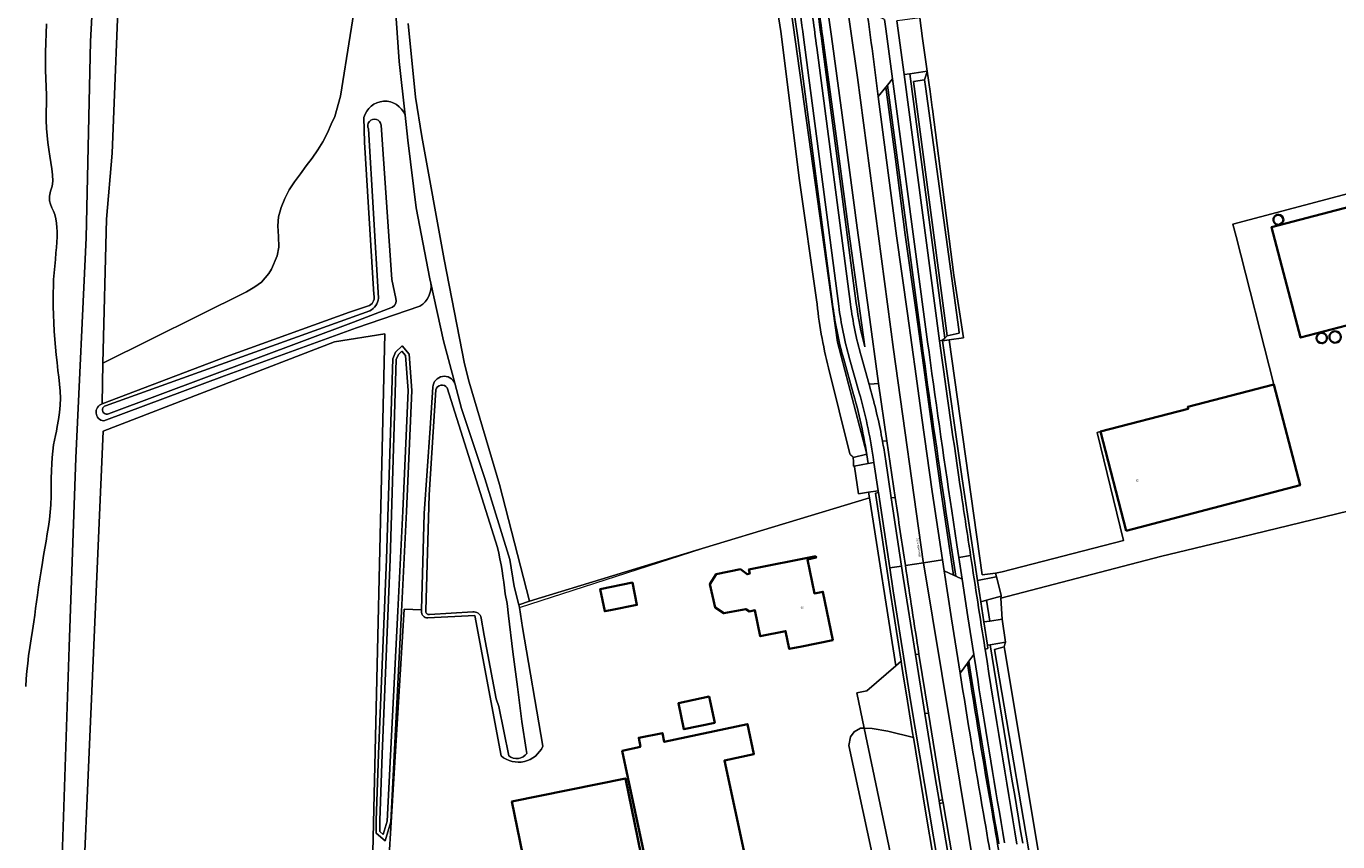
# Model space of a CAD drawing. Header units: metres. Extents: x 201541 to 204988, y 387833 to 394342.
# Tile 104 of 214: x 203722 to 203945, y 390396 to 390535. Entities that reach past the tile are written whole.
import ezdxf
from ezdxf.enums import TextEntityAlignment as Align

# ---------------------------------------------------------------- set-up
doc = ezdxf.new("R2010")
doc.units = ezdxf.units.M
doc.layers.get('Defpoints').update_dxf_attribs({"lineweight": 25})
for name, color, linetype, lineweight in [('B-WE-GR-BOUWLAND-GV', 80, 'Continuous', 13), ('B-WE-GR-FRUITTEELT-GV', 40, 'Continuous', 13), ('B-WE-GR-GRAS-GV', 60, 'Continuous', 13), ('B-WE-GR-GROENVOORZIENING-GV', 80, 'Continuous', 18), ('B-WE-GR-HOUTWAL-GV', 40, 'Continuous', 13), ('B-WE-IE-TERREINAFSCHEIDING_KUNSTMATIG_HEKWERK-G', 20, 'IE-TERREINAFSCHEIDING-KUNSTMATIG', 18), ('B-WE-OG-BEBOUWING-GV', 7, 'Continuous', 35), ('B-WE-OG-BEBOUWING-T18', 10, 'Continuous', 18), ('B-WE-OG-BEBOUWING_SILO-GV', 7, 'Continuous', 35), ('B-WE-OG-TERREIN_CULTUURSCHEIDING-GV', 7, 'Continuous', 18), ('B-WE-OG-TERREIN_ERF-GV', 7, 'Continuous', 18), ('B-WE-OG-WATER-GV', 130, 'Continuous', 18), ('B-WE-OG-WATER_GREPPEL-GV', 160, 'Continuous', 18), ('B-WE-OG-WATER_SLOOT-GV', 120, 'Continuous', 18), ('B-WE-VH-ONVERHARD-GV', 252, 'Continuous', 18), ('B-WE-VH-VERHARDING_ASFALT-GV', 252, 'Continuous', 18), ('B-WE-VH-VERHARDING_BETON-GV', 252, 'Continuous', 18), ('B-WE-VH-VERHARDING_BETONSTRAATSTEEN-GV', 252, 'Continuous', 18), ('B-WE-VH-VERHARDING_OPEN-GV', 252, 'Continuous', 18)]:
    doc.layers.add(name, color=color, linetype=linetype, lineweight=lineweight)
doc.styles.add('NLCS-ISO-M200-T18', font='NLCS-ISO.ttf', dxfattribs={"height": 0.36})
doc.linetypes.add('IE-TERREINAFSCHEIDING-KUNSTMATIG', pattern='A,4,[82,NLCS.SHX,S=0.75,R=90,X=0,Y=0],4,-2', length=10)

msp = doc.modelspace()

# ---------------------------------------------------------------- linework, layer by layer
at = {"layer": 'B-WE-GR-BOUWLAND-GV'}
for points in [[(203856.469, 390488.578), (203853.541, 390508.939), (203850.377, 390534.424), (203846.577, 390558.226), (203845.186, 390566.554), (203842.451, 390580.455), (203839.791, 390593.205), (203838.096, 390602.093)], [(203786.708, 390535.8), (203787.954, 390523.188), (203789.031, 390516.486), (203792.849, 390495.44), (203796.336, 390477.622), (203797.111, 390474.52), (203802.296, 390456.999), (203807.456, 390437.111), (203835.796, 390445.737), (203836.908, 390446.097), (203865.511, 390454.762), (203865.333, 390455.698), (203863.617, 390455.453), (203862.916, 390460.048), (203862.891, 390460.186), (203862.787, 390460.168), (203862.753, 390460.952), (203862.722, 390461.651), (203862.7, 390461.739), (203862.649, 390461.767), (203862.6, 390461.796)], [(203874.078, 390536.738), (203874.565, 390533.226), (203875.341, 390527.622), (203875.835, 390524.156), (203876.174, 390521.456), (203876.232, 390521.134), (203879.864, 390492.815), (203881.565, 390482.07), (203879.086, 390481.744), (203884.713, 390441.575), (203887, 390441.877), (203888.122, 390442.092), (203908.874, 390447.442), (203904.348, 390465.883), (203904.911, 390466.057), (203919.923, 390469.974), (203919.839, 390470.295), (203934.507, 390474.123), (203928.075, 390499.376), (203927.504, 390501.521), (203999.853, 390520.711)], [(203862.114, 390462.292), (203858.516, 390476.938)]]:
    msp.add_lwpolyline(points, dxfattribs=at)
for points in [[(203858.516, 390476.938, -0.040873), (203856.469, 390488.578)], [(203862.6, 390461.796, -0.1200946), (203862.114, 390462.292)]]:
    msp.add_lwpolyline(points, format="xyb", dxfattribs=at)
at = {"layer": 'B-WE-GR-FRUITTEELT-GV'}
msp.add_lwpolyline([(203949.256, 390453.008), (203926.994, 390447.572), (203915.173, 390444.724), (203887.906, 390437.605), (203888.123, 390434.013), (203888.738, 390430.078), (203888.623, 390429.738), (203888.48, 390429.317), (203888.632, 390428.406), (203895.784, 390385.546), (203896.956, 390378.52), (203898.808, 390367.421), (203898.925, 390366.718), (203898.985, 390366.509), (203899.876, 390363.417), (203900.494, 390359.927), (203900.698, 390358.774), (203935.426, 390368.965), (204000.744, 390387.449)], dxfattribs=at)
at = {"layer": 'B-WE-GR-GRAS-GV'}
for points in [[(203737.466, 390546.607), (203736.168, 390513.662), (203735.205, 390502.346), (203734.603, 390477.749), (203759.093, 390489.938), (203760.545, 390490.781), (203761.65, 390491.599), (203762.936, 390493.059), (203763.405, 390493.804), (203764.366, 390496.102), (203764.609, 390497.564), (203764.555, 390499.405), (203764.459, 390501.223), (203764.606, 390502.737), (203765.018, 390504.347), (203765.643, 390505.888), (203766.427, 390507.344), (203767.331, 390508.744), (203768.312, 390510.107), (203769.329, 390511.454), (203770.34, 390512.805), (203771.303, 390514.181), (203772.167, 390515.585), (203772.928, 390517.08), (203773.574, 390518.611), (203774.186, 390519.905), (203775.147, 390523.383), (203778.443, 390544.132)], [(203784.129, 390544.861), (203785.16, 390529.289), (203786.187, 390520.136), (203786.665, 390515.873), (203788.076, 390504.285), (203790.431, 390492.169), (203790.593, 390491.441), (203792.782, 390481.586), (203794.704, 390474.323), (203795.845, 390470.014), (203799.819, 390458.039), (203804.053, 390444.236), (203804.843, 390439.609), (203805.621, 390436.461), (203807.456, 390437.111), (203802.296, 390456.999), (203797.111, 390474.52), (203796.336, 390477.622), (203792.849, 390495.44), (203789.031, 390516.486), (203787.954, 390523.188), (203786.708, 390535.8)], [(203882.63, 390330.87), (203879.608, 390345.126), (203788.606, 390324.384), (203782.266, 390357.944), (203781.79, 390360.164), (203781.333, 390362.387), (203780.913, 390364.615), (203780.549, 390366.851), (203780.293, 390368.801), (203780.057, 390371.355), (203779.902, 390374.59), (203779.878, 390375.886), (203779.88, 390378.151), (203779.933, 390380.416), (203780.028, 390382.681), (203780.156, 390384.945), (203780.309, 390387.209), (203780.479, 390389.472), (203780.657, 390391.736), (203782.715, 390482.785), (203774.168, 390481.384), (203734.67, 390466.112), (203728.777, 390331.629), (203726.309, 390302.153)]]:
    msp.add_lwpolyline(points, dxfattribs=at)
at = {"layer": 'B-WE-GR-GROENVOORZIENING-GV'}
for points in [[(203734.469, 390470.803), (203734.603, 390477.749), (203735.205, 390502.346), (203736.168, 390513.662), (203737.466, 390546.607), (203737.64, 390556.247), (203737.607, 390566.469), (203737.302, 390577.32), (203736.425, 390589.291), (203732.413, 390588.284), (203732.863, 390587.382), (203733.529, 390573.282), (203733.668, 390555.19), (203732.495, 390532.713), (203731.732, 390499.158), (203729.969, 390461.564), (203728.825, 390429.293), (203727.633, 390393.417), (203725.779, 390360.298), (203724.636, 390335.681)], [(203875.409, 390481.415), (203869.431, 390526.334), (203868.566, 390525.256), (203874.418, 390481.283)], [(203794.704, 390474.323), (203792.782, 390481.586), (203790.593, 390491.441)], [(203788.736, 390487.515), (203777.881, 390483.772), (203755.354, 390475.584), (203734.748, 390467.887)], [(203728.777, 390331.629), (203734.67, 390466.112), (203774.168, 390481.384), (203782.715, 390482.785), (203780.657, 390391.736)], [(203782.898, 390384.356), (203786.066, 390435.727), (203788.976, 390435.607), (203789.441, 390452.072), (203790.48, 390466.679), (203790.93, 390473.674)], [(203878.547, 390452.397), (203879.419, 390446.557), (203880.206, 390441.365), (203881.293, 390440.869), (203880.733, 390444.564)], [(203880.733, 390444.564), (203880.408, 390446.706), (203879.536, 390452.544)], [(203883.964, 390423.717), (203883.626, 390425.848), (203883.283, 390427.978), (203882.456, 390426.825), (203882.639, 390425.69), (203882.976, 390423.56)]]:
    msp.add_lwpolyline(points, dxfattribs=at)
for points in [[(203790.593, 390491.441, -0.2931098), (203788.736, 390487.515)], [(203879.536, 390452.544, -0.002667), (203875.409, 390481.415)], [(203874.418, 390481.283, 0.0026802), (203878.547, 390452.397)], [(203790.93, 390473.674, -0.7870118), (203794.704, 390474.323)], [(203734.748, 390467.887, -0.8075702), (203734.469, 390470.803)], [(203882.976, 390423.56, 0.0026742), (203887.565, 390395.654)], [(203888.551, 390395.822, -0.0026925), (203883.964, 390423.717)]]:
    msp.add_lwpolyline(points, format="xyb", dxfattribs=at)
for points in [[(203785.692, 390480.713), (203786.895, 390479.321), (203787.355, 390473.071), (203786.421, 390452.418), (203785.554, 390435.351), (203783.766, 390399.395), (203782.771, 390396.148), (203781.262, 390397.451), (203781.262, 390399.644), (203781.636, 390410.971), (203783.01, 390444.28), (203784.083, 390478.486), (203784.543, 390479.619)], [(203864.574, 390415.381), (203863.928, 390415.398), (203862.86, 390414.778), (203862.222, 390413.933), (203861.965, 390412.427), (203869.316, 390378.309), (203869.85, 390377.96), (203870.976, 390377.535), (203871.993, 390377.249), (203872.576, 390377.34)], [(203864.574, 390415.381), (203872.576, 390377.34), (203874.257, 390378.266), (203874.883, 390378.521), (203876.047, 390380.612), (203877.971, 390383.88), (203877.913, 390384.221), (203877.893, 390384.339), (203875.077, 390401.222), (203872.988, 390413.822), (203868.624, 390414.9), (203865.964, 390415.346)]]:
    msp.add_lwpolyline(points, close=True, dxfattribs=at)
at = {"layer": 'B-WE-GR-HOUTWAL-GV'}
for points in [[(203778.443, 390544.132), (203775.147, 390523.383), (203774.186, 390519.905), (203773.574, 390518.611), (203772.928, 390517.08), (203772.167, 390515.585), (203771.303, 390514.181), (203770.34, 390512.805), (203769.329, 390511.454), (203768.312, 390510.107), (203767.331, 390508.744), (203766.427, 390507.344), (203765.643, 390505.888), (203765.018, 390504.347), (203764.606, 390502.737), (203764.459, 390501.223), (203764.555, 390499.405), (203764.609, 390497.564), (203764.366, 390496.102), (203763.405, 390493.804), (203762.936, 390493.059), (203761.65, 390491.599), (203760.545, 390490.781), (203759.093, 390489.938), (203734.603, 390477.749), (203734.469, 390470.803), (203755.565, 390478.858), (203776.683, 390486.494), (203780.146, 390487.624)], [(203786.187, 390520.136), (203785.16, 390529.289), (203784.129, 390544.861)], [(203780.849, 390489.463), (203779.257, 390515.504), (203779.175, 390519.73)]]:
    msp.add_lwpolyline(points, dxfattribs=at)
for points in [[(203779.175, 390519.73, -0.7364272), (203786.187, 390520.136)], [(203780.146, 390487.624, 0.3470181), (203780.849, 390489.463)]]:
    msp.add_lwpolyline(points, format="xyb", dxfattribs=at)
at = {"layer": 'B-WE-IE-TERREINAFSCHEIDING_KUNSTMATIG_HEKWERK-G'}
for points in [[(203805.73, 390436.018), (203836.908, 390446.097), (203865.511, 390454.762)], [(203806.258, 390432.621), (203805.73, 390436.018)], [(203806.258, 390432.621), (203809.706, 390412.314)], [(203863.304, 390421.42), (203864.574, 390415.381)], [(203864.574, 390415.381), (203872.576, 390377.34)]]:
    msp.add_lwpolyline(points, dxfattribs=at)
at = {"layer": 'B-WE-OG-BEBOUWING-GV'}
for points in [[(203969.759, 390491.156), (203991.496, 390496.853), (203986.793, 390514.798), (203934.157, 390501.004), (203939.108, 390482.116), (203961.351, 390487.945), (203961.104, 390488.888)], [(203909.326, 390449.139), (203939.006, 390456.885), (203934.507, 390474.123), (203919.839, 390470.295), (203919.923, 390469.974), (203904.911, 390466.057)], [(203856.303, 390444.805), (203844.916, 390442.484), (203845.055, 390441.802), (203844.602, 390441.706), (203843.444, 390442.556), (203839.304, 390441.707), (203838.243, 390439.997), (203839.145, 390436), (203840.606, 390435.027), (203844.372, 390435.75), (203844.978, 390435.343), (203845.932, 390435.537), (203846.839, 390431.089), (203851.161, 390431.97), (203851.782, 390428.928), (203853.923, 390429.365), (203859.23, 390430.447), (203857.546, 390438.707), (203856.095, 390438.412), (203854.911, 390444.238), (203856.359, 390444.532)], [(203821.253, 390435.55), (203825.775, 390436.454), (203825.013, 390440.255), (203819.531, 390439.157), (203820.292, 390435.358)], [(203839.071, 390416.327), (203838.282, 390420.003), (203838.114, 390420.784), (203832.857, 390419.656), (203833.814, 390415.199)], [(203826.41, 390412.183), (203823.289, 390411.515), (203824.248, 390406.992), (203830.303, 390378.427), (203833.206, 390364.731), (203849.654, 390368.218), (203840.708, 390409.87), (203845.75, 390410.963), (203844.652, 390416.087), (203830.44, 390413.045), (203830.136, 390414.562), (203826.096, 390413.752)], [(203829.641, 390378.373), (203823.819, 390406.812), (203804.422, 390402.841), (203809.539, 390377.849), (203807.852, 390377.503), (203808.557, 390374.057)]]:
    msp.add_lwpolyline(points, close=True, dxfattribs=at)
at = {"layer": 'B-WE-OG-BEBOUWING_SILO-GV'}
for points in [[(203935.304, 390503.114, 1.0005874), (203935.304, 390501.411)], [(203935.304, 390501.411, 0.999413), (203935.304, 390503.114)], [(203942.708, 390482.931, 0.9994323), (203942.708, 390481.17)], [(203942.708, 390481.17, 1.000568), (203942.708, 390482.931)], [(203944.999, 390483.199, 1.0005143), (203944.999, 390481.254)], [(203944.999, 390481.254, 0.999486), (203944.999, 390483.199)]]:
    msp.add_lwpolyline(points, format="xyb", dxfattribs=at)
at = {"layer": 'B-WE-OG-TERREIN_CULTUURSCHEIDING-GV'}
for points in [[(203837.209, 390611.594), (203838.809, 390610.315), (203840.3, 390602.463), (203842.21, 390592.401), (203850.935, 390546.565), (203860.05, 390481.372), (203865.009, 390462.214), (203862.722, 390461.651), (203862.753, 390460.952), (203862.787, 390460.168), (203862.891, 390460.186), (203865.261, 390460.607)], [(203859.243, 390487.368), (203853.229, 390533.335)], [(203864.678, 390480.555), (203863.897, 390486.292), (203861.926, 390500.663), (203859.78, 390516.542), (203857.504, 390533.342)], [(203857.478, 390531.842), (203863.23, 390487.946)], [(203868.566, 390525.256), (203868.297, 390524.921), (203869.904, 390512.617), (203871.598, 390499.686), (203873.463, 390486.474), (203874.927, 390475.762), (203875.918, 390468.616), (203877.701, 390456.065), (203879.849, 390441.528), (203880.206, 390441.365), (203879.419, 390446.557), (203878.547, 390452.397)], [(203874.418, 390481.283), (203868.566, 390525.256)], [(203862.788, 390472.418), (203861.087, 390478.434)], [(203886.837, 390428.863), (203888.48, 390429.317), (203888.623, 390429.738), (203888.738, 390430.078), (203886.12, 390429.653)], [(203894.317, 390385.094), (203886.837, 390428.863)], [(203882.976, 390423.56), (203882.639, 390425.69), (203882.456, 390426.825), (203882.228, 390426.507)]]:
    msp.add_lwpolyline(points, dxfattribs=at)
for points in [[(203849.902, 390577.192, -0.0173916), (203857.478, 390531.842)], [(203853.229, 390533.335, 0.0169786), (203847.038, 390570.685)], [(203857.504, 390533.342, 0.0075503), (203855.075, 390550.156)], [(203861.087, 390478.434, -0.0359501), (203859.243, 390487.368)], [(203863.23, 390487.946, 0.0292932), (203864.678, 390480.555)], [(203878.547, 390452.397, -0.0026802), (203874.418, 390481.283)], [(203865.261, 390460.607, 0.0344217), (203862.788, 390472.418)], [(203886.12, 390429.653, 0.0027338), (203891.647, 390395.76)], [(203882.228, 390426.507, 0.0053032), (203886.427, 390401.09)], [(203887.565, 390395.654, -0.0026742), (203882.976, 390423.56)], [(203886.427, 390401.09, 0.0020187), (203892.881, 390363.787)]]:
    msp.add_lwpolyline(points, format="xyb", dxfattribs=at)
for points in [[(203873.015, 390525.88), (203874.889, 390526.144), (203875.098, 390526.828), (203875.341, 390527.622), (203872.376, 390527.204), (203878.376, 390482.043), (203878.782, 390482.422)], [(203883.931, 390440.645), (203886.832, 390441.169), (203887.179, 390441.232), (203887, 390441.877), (203884.713, 390441.575), (203879.086, 390481.744), (203877.984, 390481.599), (203881.315, 390458)], [(203887.906, 390437.605), (203887.978, 390437.953), (203885.462, 390437.238), (203886.015, 390433.703), (203888.123, 390434.013)]]:
    msp.add_lwpolyline(points, close=True, dxfattribs=at)
at = {"layer": 'B-WE-OG-TERREIN_ERF-GV'}
for points in [[(203999.853, 390520.711), (203927.504, 390501.521), (203928.075, 390499.376), (203934.507, 390474.123), (203939.006, 390456.885), (203909.326, 390449.139), (203904.911, 390466.057), (203904.348, 390465.883), (203908.874, 390447.442), (203888.122, 390442.092), (203887, 390441.877), (203887.179, 390441.232), (203887.216, 390441.082), (203887.957, 390438.041), (203887.968, 390437.995), (203887.978, 390437.953), (203887.906, 390437.605), (203915.173, 390444.724), (203926.994, 390447.572), (203949.256, 390453.008)], [(203869.316, 390378.309), (203861.965, 390412.427), (203862.222, 390413.933), (203862.86, 390414.778), (203863.928, 390415.398), (203864.574, 390415.381), (203863.304, 390421.42), (203865.063, 390421.801), (203869.995, 390426.064), (203865.511, 390454.762), (203836.908, 390446.097), (203835.796, 390445.737), (203807.456, 390437.111), (203805.621, 390436.461), (203805.73, 390436.018), (203806.258, 390432.621), (203809.706, 390412.314)], [(203788.971, 390435.408), (203788.976, 390435.607), (203786.066, 390435.727), (203782.898, 390384.356), (203782.266, 390357.944), (203788.606, 390324.384), (203879.608, 390345.126)], [(203802.587, 390410.675), (203798.106, 390434.659), (203790.09, 390434.237)]]:
    msp.add_lwpolyline(points, dxfattribs=at)
for points in [[(203969.759, 390491.156), (203961.104, 390488.888), (203961.351, 390487.945), (203939.108, 390482.116), (203934.157, 390501.004), (203986.793, 390514.798), (203991.496, 390496.853)], [(203856.303, 390444.805), (203856.359, 390444.532), (203854.911, 390444.238), (203856.095, 390438.412), (203857.546, 390438.707), (203859.23, 390430.447), (203853.923, 390429.365), (203851.782, 390428.928), (203851.161, 390431.97), (203846.839, 390431.089), (203845.932, 390435.537), (203844.978, 390435.343), (203844.372, 390435.75), (203840.606, 390435.027), (203839.145, 390436), (203838.243, 390439.997), (203839.304, 390441.707), (203843.444, 390442.556), (203844.602, 390441.706), (203845.055, 390441.802), (203844.916, 390442.484)], [(203821.253, 390435.55), (203820.292, 390435.358), (203819.531, 390439.157), (203825.013, 390440.255), (203825.775, 390436.454)], [(203839.071, 390416.327), (203833.814, 390415.199), (203832.857, 390419.656), (203838.114, 390420.784), (203838.282, 390420.003)], [(203826.41, 390412.183), (203826.096, 390413.752), (203830.136, 390414.562), (203830.44, 390413.045), (203844.652, 390416.087), (203845.75, 390410.963), (203840.708, 390409.87), (203849.654, 390368.218), (203833.206, 390364.731), (203830.303, 390378.427), (203824.248, 390406.992), (203823.289, 390411.515)], [(203829.641, 390378.373), (203808.557, 390374.057), (203807.852, 390377.503), (203809.539, 390377.849), (203804.422, 390402.841), (203823.819, 390406.812)]]:
    msp.add_lwpolyline(points, close=True, dxfattribs=at)
for points in [[(203790.09, 390434.237, -0.4437402), (203788.971, 390435.408)], [(203809.706, 390412.314, -0.5029142), (203802.587, 390410.675)]]:
    msp.add_lwpolyline(points, format="xyb", dxfattribs=at)
at = {"layer": 'B-WE-OG-WATER-GV'}
for points in [[(203721.438, 390422.496), (203721.523, 390423.811), (203721.631, 390425.125), (203721.76, 390426.438), (203721.907, 390427.747), (203722.104, 390429.198), (203722.331, 390430.645), (203722.568, 390432.091), (203722.791, 390433.538), (203722.951, 390434.682), (203723.106, 390435.827), (203723.26, 390436.972), (203723.419, 390438.117), (203723.62, 390439.507), (203723.825, 390440.897), (203724.036, 390442.286), (203724.256, 390443.673), (203724.466, 390444.901), (203724.687, 390446.127), (203724.904, 390447.354), (203725.102, 390448.583), (203725.286, 390449.827), (203725.46, 390451.074), (203725.611, 390452.322), (203725.726, 390453.573), (203725.786, 390455.037), (203725.784, 390456.505), (203725.775, 390457.974), (203725.814, 390459.44), (203725.874, 390460.534), (203725.945, 390461.629), (203726.042, 390462.72), (203726.18, 390463.805), (203726.321, 390464.594), (203726.49, 390465.38), (203726.662, 390466.165), (203726.812, 390466.954), (203727.009, 390468.152), (203727.185, 390469.355), (203727.314, 390470.562), (203727.37, 390471.768), (203727.327, 390472.957), (203727.207, 390474.148), (203727.054, 390475.339), (203726.916, 390476.529), (203726.779, 390477.85), (203726.636, 390479.17), (203726.5, 390480.49), (203726.387, 390481.813), (203726.292, 390483.216), (203726.215, 390484.622), (203726.16, 390486.028), (203726.127, 390487.434), (203726.115, 390488.595), (203726.116, 390489.756), (203726.137, 390490.916), (203726.181, 390492.075), (203726.261, 390493.203), (203726.37, 390494.329), (203726.484, 390495.456), (203726.581, 390496.583), (203726.657, 390497.495), (203726.736, 390498.408), (203726.789, 390499.321), (203726.786, 390500.231), (203726.744, 390500.963), (203726.677, 390501.698), (203726.57, 390502.425), (203726.411, 390503.138), (203726.188, 390503.734), (203725.901, 390504.317), (203725.633, 390504.899), (203725.466, 390505.493), (203725.482, 390506.315), (203725.675, 390507.154), (203725.908, 390508), (203726.041, 390508.845), (203726.015, 390509.905), (203725.884, 390510.969), (203725.709, 390512.034), (203725.552, 390513.097), (203725.391, 390514.284), (203725.218, 390515.47), (203725.06, 390516.657), (203724.947, 390517.846), (203724.901, 390519.272), (203724.921, 390520.702), (203724.96, 390522.134), (203724.969, 390523.564), (203724.926, 390524.976), (203724.861, 390526.388), (203724.8, 390527.8), (203724.768, 390529.212), (203724.782, 390530.841), (203724.829, 390532.472), (203724.894, 390534.102), (203724.958, 390535.731)], [(203779.934, 390517.785), (203781.648, 390488.869)], [(203784.63, 390488.827), (203783.935, 390492.037), (203782.104, 390518.432)], [(203780.183, 390486.698), (203735.025, 390470.489)], [(203735.554, 390469.081), (203777.368, 390484.761), (203784.065, 390487.338)], [(203791.441, 390473.182), (203790.304, 390455.26), (203789.734, 390435.507)], [(203801.967, 390446.271), (203793.386, 390473.544)], [(203807.008, 390411.088), (203806.889, 390411.736), (203806.148, 390416.558), (203805.394, 390422.47), (203804.568, 390428.428), (203803.829, 390434.561), (203803.613, 390436.678), (203803.264, 390438.37)], [(203790.372, 390434.797), (203797.735, 390435.261)], [(203799.212, 390434.218), (203799.683, 390431.225), (203801.726, 390420.423), (203802.221, 390419.121), (203803.889, 390410.664)]]:
    msp.add_lwpolyline(points, dxfattribs=at)
for points in [[(203782.104, 390518.432, 1.1749069), (203779.934, 390517.785)], [(203781.648, 390488.869, -0.2563789), (203780.183, 390486.698)], [(203784.065, 390487.338, 0.341364), (203784.63, 390488.827)], [(203793.386, 390473.544, 0.649848), (203791.441, 390473.182)], [(203735.025, 390470.489, 1.0240471), (203735.554, 390469.081)], [(203803.264, 390438.37, 0.033243), (203801.967, 390446.271)], [(203789.734, 390435.507, 0.4898067), (203790.372, 390434.797)], [(203797.735, 390435.261, -0.3858872), (203799.212, 390434.218)], [(203803.889, 390410.664, 0.4263417), (203807.008, 390411.088)]]:
    msp.add_lwpolyline(points, format="xyb", dxfattribs=at)
msp.add_lwpolyline([(203785.648, 390479.817), (203785.067, 390479.263), (203784.699, 390478.356), (203783.629, 390444.257), (203782.255, 390410.948), (203781.881, 390399.634), (203781.881, 390397.734), (203782.457, 390397.237), (203783.151, 390399.503), (203784.936, 390435.382), (203785.802, 390452.447), (203786.736, 390473.063), (203786.293, 390479.071)], close=True, dxfattribs=at)
at = {"layer": 'B-WE-OG-WATER_GREPPEL-GV'}
for points in [[(203862.722, 390461.651), (203865.009, 390462.214), (203860.05, 390481.372), (203850.935, 390546.565), (203842.21, 390592.401), (203840.3, 390602.463), (203840.139, 390602.703), (203839.906, 390602.925), (203839.63, 390603.092), (203839.325, 390603.194), (203839.004, 390603.227), (203838.684, 390603.19)], [(203838.096, 390602.093), (203839.791, 390593.205), (203842.451, 390580.455), (203845.186, 390566.554), (203846.577, 390558.226), (203850.377, 390534.424), (203853.541, 390508.939), (203856.469, 390488.578)], [(203858.516, 390476.938), (203862.114, 390462.292)], [(203862.6, 390461.796), (203862.649, 390461.767), (203862.7, 390461.739), (203862.722, 390461.651)]]:
    msp.add_lwpolyline(points, dxfattribs=at)
for points in [[(203874.889, 390526.144), (203873.015, 390525.88), (203878.782, 390482.422), (203880.828, 390482.873), (203880.744, 390483.483), (203875.042, 390525.029)], [(203888.48, 390429.317), (203886.837, 390428.863), (203894.317, 390385.094), (203894.466, 390384.911), (203894.594, 390384.809), (203894.74, 390384.737), (203894.898, 390384.697), (203895.061, 390384.691), (203895.221, 390384.72), (203895.372, 390384.782), (203895.506, 390384.875), (203895.618, 390384.994), (203895.702, 390385.134), (203895.754, 390385.288), (203895.784, 390385.546), (203888.632, 390428.406)]]:
    msp.add_lwpolyline(points, close=True, dxfattribs=at)
for points in [[(203856.469, 390488.578, 0.040873), (203858.516, 390476.938)], [(203862.114, 390462.292, 0.1200946), (203862.6, 390461.796)]]:
    msp.add_lwpolyline(points, format="xyb", dxfattribs=at)
at = {"layer": 'B-WE-OG-WATER_SLOOT-GV'}
for points in [[(203724.636, 390335.681), (203725.779, 390360.298), (203727.633, 390393.417), (203728.825, 390429.293), (203729.969, 390461.564), (203731.732, 390499.158), (203732.495, 390532.713), (203733.668, 390555.19)], [(203724.958, 390535.731), (203724.894, 390534.102), (203724.829, 390532.472), (203724.782, 390530.841), (203724.768, 390529.212), (203724.8, 390527.8), (203724.861, 390526.388), (203724.926, 390524.976), (203724.969, 390523.564), (203724.96, 390522.134), (203724.921, 390520.702), (203724.901, 390519.272), (203724.947, 390517.846), (203725.06, 390516.657), (203725.218, 390515.47), (203725.391, 390514.284), (203725.552, 390513.097), (203725.709, 390512.034), (203725.884, 390510.969), (203726.015, 390509.905), (203726.041, 390508.845), (203725.908, 390508), (203725.675, 390507.154), (203725.482, 390506.315), (203725.466, 390505.493), (203725.633, 390504.899), (203725.901, 390504.317), (203726.188, 390503.734), (203726.411, 390503.138), (203726.57, 390502.425), (203726.677, 390501.698), (203726.744, 390500.963), (203726.786, 390500.231), (203726.789, 390499.321), (203726.736, 390498.408), (203726.657, 390497.495), (203726.581, 390496.583), (203726.484, 390495.456), (203726.37, 390494.329), (203726.261, 390493.203), (203726.181, 390492.075), (203726.137, 390490.916), (203726.116, 390489.756), (203726.115, 390488.595), (203726.127, 390487.434), (203726.16, 390486.028), (203726.215, 390484.622), (203726.292, 390483.216), (203726.387, 390481.813), (203726.5, 390480.49), (203726.636, 390479.17), (203726.779, 390477.85), (203726.916, 390476.529), (203727.054, 390475.339), (203727.207, 390474.148), (203727.327, 390472.957), (203727.37, 390471.768), (203727.314, 390470.562), (203727.185, 390469.355), (203727.009, 390468.152), (203726.812, 390466.954), (203726.662, 390466.165), (203726.49, 390465.38), (203726.321, 390464.594), (203726.18, 390463.805), (203726.042, 390462.72), (203725.945, 390461.629), (203725.874, 390460.534), (203725.814, 390459.44), (203725.775, 390457.974), (203725.784, 390456.505), (203725.786, 390455.037), (203725.726, 390453.573), (203725.611, 390452.322), (203725.46, 390451.074), (203725.286, 390449.827), (203725.102, 390448.583), (203724.904, 390447.354), (203724.687, 390446.127), (203724.466, 390444.901), (203724.256, 390443.673), (203724.036, 390442.286), (203723.825, 390440.897), (203723.62, 390439.507), (203723.419, 390438.117), (203723.26, 390436.972), (203723.106, 390435.827), (203722.951, 390434.682), (203722.791, 390433.538), (203722.568, 390432.091), (203722.331, 390430.645), (203722.104, 390429.198), (203721.907, 390427.747), (203721.76, 390426.438), (203721.631, 390425.125), (203721.523, 390423.811), (203721.438, 390422.496)], [(203779.175, 390519.73), (203779.257, 390515.504), (203780.849, 390489.463)], [(203790.593, 390491.441), (203790.431, 390492.169), (203788.076, 390504.285), (203786.665, 390515.873), (203786.187, 390520.136)], [(203781.648, 390488.869), (203779.934, 390517.785)], [(203782.104, 390518.432), (203783.935, 390492.037), (203784.63, 390488.827)], [(203780.146, 390487.624), (203776.683, 390486.494), (203755.565, 390478.858), (203734.469, 390470.803)], [(203734.748, 390467.887), (203755.354, 390475.584), (203777.881, 390483.772), (203788.736, 390487.515)], [(203735.025, 390470.489), (203780.183, 390486.698)], [(203784.065, 390487.338), (203777.368, 390484.761), (203735.554, 390469.081)], [(203790.93, 390473.674), (203790.48, 390466.679), (203789.441, 390452.072), (203788.976, 390435.607), (203788.971, 390435.408)], [(203789.734, 390435.507), (203790.304, 390455.26), (203791.441, 390473.182)], [(203793.386, 390473.544), (203801.967, 390446.271)], [(203805.621, 390436.461), (203804.843, 390439.609), (203804.053, 390444.236), (203799.819, 390458.039), (203795.845, 390470.014), (203794.704, 390474.323)], [(203803.264, 390438.37), (203803.613, 390436.678), (203803.829, 390434.561), (203804.568, 390428.428), (203805.394, 390422.47), (203806.148, 390416.558), (203806.889, 390411.736), (203807.008, 390411.088)], [(203790.09, 390434.237), (203798.106, 390434.659), (203802.587, 390410.675)], [(203797.735, 390435.261), (203790.372, 390434.797)], [(203809.706, 390412.314), (203806.258, 390432.621), (203805.73, 390436.018), (203805.621, 390436.461)], [(203803.889, 390410.664), (203802.221, 390419.121), (203801.726, 390420.423), (203799.683, 390431.225), (203799.212, 390434.218)]]:
    msp.add_lwpolyline(points, dxfattribs=at)
for points in [[(203880.744, 390483.483), (203880.828, 390482.873), (203878.782, 390482.422), (203878.376, 390482.043), (203877.974, 390481.669), (203877.984, 390481.599), (203879.086, 390481.744), (203881.565, 390482.07), (203879.864, 390492.815), (203876.232, 390521.134), (203876.174, 390521.456), (203875.835, 390524.156), (203875.341, 390527.622), (203875.098, 390526.828), (203874.889, 390526.144), (203875.042, 390525.029)], [(203785.692, 390480.713), (203784.543, 390479.619), (203784.083, 390478.486), (203783.01, 390444.28), (203781.636, 390410.971), (203781.262, 390399.644), (203781.262, 390397.451), (203782.771, 390396.148), (203783.766, 390399.395), (203785.554, 390435.351), (203786.421, 390452.418), (203787.355, 390473.071), (203786.895, 390479.321)], [(203785.648, 390479.817), (203786.293, 390479.071), (203786.736, 390473.063), (203785.802, 390452.447), (203784.936, 390435.382), (203783.151, 390399.503), (203782.457, 390397.237), (203781.881, 390397.734), (203781.881, 390399.634), (203782.255, 390410.948), (203783.629, 390444.257), (203784.699, 390478.356), (203785.067, 390479.263)]]:
    msp.add_lwpolyline(points, close=True, dxfattribs=at)
for points in [[(203786.187, 390520.136, 0.7364272), (203779.175, 390519.73)], [(203779.934, 390517.785, -1.1749069), (203782.104, 390518.432)], [(203788.736, 390487.515, 0.2931098), (203790.593, 390491.441)], [(203780.849, 390489.463, -0.3470181), (203780.146, 390487.624)], [(203780.183, 390486.698, 0.2563789), (203781.648, 390488.869)], [(203784.63, 390488.827, -0.341364), (203784.065, 390487.338)], [(203794.704, 390474.323, 0.7870118), (203790.93, 390473.674)], [(203791.441, 390473.182, -0.649848), (203793.386, 390473.544)], [(203734.469, 390470.803, 0.8075702), (203734.748, 390467.887)], [(203735.554, 390469.081, -1.0240471), (203735.025, 390470.489)], [(203801.967, 390446.271, -0.033243), (203803.264, 390438.37)], [(203788.971, 390435.408, 0.4437402), (203790.09, 390434.237)], [(203790.372, 390434.797, -0.4898067), (203789.734, 390435.507)], [(203799.212, 390434.218, 0.3858872), (203797.735, 390435.261)], [(203802.587, 390410.675, 0.5029142), (203809.706, 390412.314)], [(203807.008, 390411.088, -0.4263417), (203803.889, 390410.664)]]:
    msp.add_lwpolyline(points, format="xyb", dxfattribs=at)
at = {"layer": 'B-WE-VH-ONVERHARD-GV'}
for points in [[(203857.478, 390531.842, 0.0173916), (203849.902, 390577.192)], [(203847.038, 390570.685, -0.0169786), (203853.229, 390533.335)], [(203855.075, 390550.156, -0.0075503), (203857.504, 390533.342)], [(203854.221, 390533.465, 0.0035801), (203853.139, 390541.291)], [(203855.113, 390541.581, -0.0038464), (203856.487, 390531.712)], [(203859.243, 390487.368, 0.0359501), (203861.087, 390478.434)], [(203862.049, 390478.706, -0.0359598), (203860.235, 390487.498)], [(203862.238, 390487.816, 0.0343334), (203864.054, 390479.022)], [(203864.678, 390480.555, -0.0292932), (203863.23, 390487.946)], [(203862.788, 390472.418, -0.0344217), (203865.261, 390460.607)], [(203866.115, 390461.693, 0.0317349), (203863.75, 390472.69)], [(203885.23, 390428.875, 0.0026765), (203890.661, 390395.594)], [(203891.647, 390395.76, -0.0027338), (203886.12, 390429.653)], [(203886.427, 390401.09, -0.0053032), (203882.228, 390426.507)], [(203880.98, 390424.767, 0.0050071), (203884.95, 390400.83)], [(203884.95, 390400.83, 0.001951), (203891.15, 390364.96)], [(203892.881, 390363.787, -0.0020187), (203886.427, 390401.09)]]:
    msp.add_lwpolyline(points, format="xyb", dxfattribs=at)
for points in [[(203864.054, 390479.022), (203865.422, 390474.128), (203865.551, 390474.141), (203867.044, 390474.297), (203865.383, 390486.495), (203863.412, 390500.865), (203861.266, 390516.743), (203858.99, 390533.543), (203857.836, 390541.982)], [(203853.229, 390533.335), (203859.243, 390487.368)], [(203860.235, 390487.498), (203854.221, 390533.465)], [(203857.504, 390533.342), (203859.78, 390516.542), (203861.926, 390500.663), (203863.897, 390486.292), (203864.678, 390480.555)], [(203856.487, 390531.712), (203862.238, 390487.816)], [(203863.23, 390487.946), (203857.478, 390531.842)], [(203861.087, 390478.434), (203862.788, 390472.418)], [(203863.75, 390472.69), (203862.049, 390478.706)], [(203865.261, 390460.607), (203866.25, 390460.782), (203866.115, 390461.693)], [(203885.663, 390429.579), (203885.705, 390428.981), (203885.23, 390428.875)], [(203886.12, 390429.653), (203885.663, 390429.579)], [(203882.228, 390426.507), (203880.98, 390424.767)]]:
    msp.add_lwpolyline(points, dxfattribs=at)
for points in [[(203871.386, 390527.064), (203877.43, 390481.569), (203877.974, 390481.669), (203878.376, 390482.043), (203872.376, 390527.204)], [(203866.996, 390523.3), (203868.417, 390512.422), (203870.112, 390499.484), (203871.977, 390486.268), (203873.441, 390475.557), (203874.433, 390468.407), (203876.216, 390455.85), (203877.946, 390444.142), (203878.223, 390442.27), (203879.849, 390441.528), (203877.701, 390456.065), (203875.918, 390468.616), (203874.927, 390475.762), (203873.463, 390486.474), (203871.598, 390499.686), (203869.904, 390512.617), (203868.297, 390524.921)], [(203862.891, 390460.186), (203862.916, 390460.048), (203863.617, 390455.453), (203865.333, 390455.698), (203866.974, 390455.932), (203866.25, 390460.782), (203865.261, 390460.607)], [(203865.333, 390455.698), (203865.511, 390454.762), (203869.995, 390426.064), (203870.876, 390426.826), (203869.023, 390438.808), (203866.507, 390455.564), (203867.017, 390455.642), (203866.983, 390455.872), (203866.974, 390455.932)], [(203884.493, 390436.962), (203885.026, 390433.558), (203886.015, 390433.703), (203885.462, 390437.238)]]:
    msp.add_lwpolyline(points, close=True, dxfattribs=at)
at = {"layer": 'B-WE-VH-VERHARDING_ASFALT-GV'}
for points in [[(203871.615, 390443.181), (203874.715, 390443.652), (203874.676, 390443.889), (203869.583, 390480.119), (203863.448, 390526.534), (203861.173, 390542.473), (203857.836, 390541.982), (203858.99, 390533.543), (203861.266, 390516.743), (203863.412, 390500.865), (203865.383, 390486.495), (203867.044, 390474.297), (203868.473, 390464.494), (203869.884, 390454.814)], [(203864.326, 390542.938), (203861.173, 390542.473), (203863.448, 390526.534), (203869.583, 390480.119), (203874.676, 390443.889), (203874.715, 390443.652)], [(203874.715, 390443.652), (203877.946, 390444.142), (203876.216, 390455.85), (203874.433, 390468.407), (203873.441, 390475.557), (203871.977, 390486.268), (203870.112, 390499.484), (203868.417, 390512.422), (203866.996, 390523.3)], [(203891.871, 390343.557), (203884.052, 390387.288), (203874.715, 390443.652), (203871.615, 390443.181)], [(203877.946, 390444.142), (203874.715, 390443.652), (203884.052, 390387.288), (203891.871, 390343.557), (203895.002, 390343.985), (203893.553, 390351.731), (203891.15, 390364.96)], [(203880.98, 390424.767), (203879.509, 390434.066), (203878.223, 390442.27), (203877.946, 390444.142)], [(203873.935, 390428.047), (203875.566, 390417.982), (203876.372, 390413.005), (203877.974, 390403.159), (203878.059, 390402.664), (203880.767, 390386.84), (203884.088, 390368.026), (203887.042, 390351.49), (203888.573, 390343.235), (203891.871, 390343.557)]]:
    msp.add_lwpolyline(points, dxfattribs=at)
for points in [[(203866.996, 390523.3, 0.0036849), (203865.042, 390537.947)], [(203869.884, 390454.814, 0.0009376), (203871.615, 390443.181)], [(203871.615, 390443.181, 0.0012714), (203873.935, 390428.047)], [(203884.95, 390400.83, -0.0050071), (203880.98, 390424.767)], [(203891.15, 390364.96, -0.001951), (203884.95, 390400.83)]]:
    msp.add_lwpolyline(points, format="xyb", dxfattribs=at)
at = {"layer": 'B-WE-VH-VERHARDING_BETON-GV'}
for points in [[(203853.139, 390541.291, -0.0035801), (203854.221, 390533.465)], [(203856.487, 390531.712, 0.0038464), (203855.113, 390541.581)], [(203860.235, 390487.498, 0.0359598), (203862.049, 390478.706)], [(203864.054, 390479.022, -0.0343334), (203862.238, 390487.816)], [(203875.409, 390481.415, 0.002667), (203879.536, 390452.544)], [(203881.18, 390455.383, -0.0022133), (203877.43, 390481.569)], [(203863.75, 390472.69, -0.0317349), (203866.115, 390461.693)], [(203867.712, 390464.433, 0.0229911), (203865.735, 390473.007)], [(203868.217, 390461.399, 0.0082313), (203867.712, 390464.433)], [(203882.753, 390444.871, -0.0010514), (203881.18, 390455.383)], [(203885.201, 390429.051, -0.0014255), (203882.753, 390444.871)], [(203890.661, 390395.594, -0.0026765), (203885.23, 390428.875)], [(203883.964, 390423.717, 0.0026925), (203888.551, 390395.822)]]:
    msp.add_lwpolyline(points, format="xyb", dxfattribs=at)
for points in [[(203868.076, 390536.463), (203868.291, 390534.871), (203869.431, 390526.334), (203875.409, 390481.415)], [(203877.43, 390481.569), (203871.386, 390527.064), (203870.158, 390536.232)], [(203854.221, 390533.465), (203860.235, 390487.498)], [(203862.238, 390487.816), (203856.487, 390531.712)], [(203862.049, 390478.706), (203863.75, 390472.69)], [(203865.735, 390473.007), (203865.422, 390474.128), (203864.054, 390479.022)], [(203866.115, 390461.693), (203866.25, 390460.782), (203866.974, 390455.932), (203866.983, 390455.872), (203867.017, 390455.642), (203868.937, 390442.775), (203870.958, 390443.082), (203869.216, 390454.723), (203868.217, 390461.399)], [(203879.536, 390452.544), (203880.408, 390446.706), (203880.733, 390444.564)], [(203880.733, 390444.564), (203882.753, 390444.871)], [(203882.753, 390444.871), (203880.733, 390444.564), (203881.293, 390440.869), (203882.284, 390434.423), (203883.283, 390427.978), (203883.626, 390425.848), (203883.964, 390423.717)], [(203870.958, 390443.082), (203868.937, 390442.775), (203869.522, 390438.854), (203872.49, 390420.117), (203880.39, 390373.216)], [(203882.44, 390373.191), (203880.142, 390386.732), (203877.461, 390402.531), (203877.373, 390403.047), (203876.71, 390406.954), (203874.963, 390417.887), (203873.349, 390427.994), (203871.238, 390441.207), (203870.958, 390443.082)], [(203885.23, 390428.875), (203885.201, 390429.051)]]:
    msp.add_lwpolyline(points, dxfattribs=at)
msp.add_lwpolyline([(203878.059, 390402.664), (203877.974, 390403.159), (203877.373, 390403.047), (203877.461, 390402.531)], close=True, dxfattribs=at)
at = {"layer": 'B-WE-VH-VERHARDING_BETONSTRAATSTEEN-GV'}
for points in [[(203865.042, 390537.947, -0.0036849), (203866.996, 390523.3)], [(203877.43, 390481.569, 0.0022133), (203881.18, 390455.383)], [(203865.735, 390473.007, -0.0229911), (203867.712, 390464.433)], [(203867.712, 390464.433, -0.0082313), (203868.217, 390461.399)], [(203871.615, 390443.181, -0.0009376), (203869.884, 390454.814)], [(203881.18, 390455.383, 0.0010514), (203882.753, 390444.871)], [(203882.753, 390444.871, 0.0014255), (203885.201, 390429.051)], [(203873.935, 390428.047, -0.0012714), (203871.615, 390443.181)]]:
    msp.add_lwpolyline(points, format="xyb", dxfattribs=at)
for points in [[(203866.996, 390523.3), (203868.297, 390524.921), (203868.566, 390525.256), (203869.431, 390526.334), (203868.291, 390534.871), (203868.076, 390536.463), (203866.995, 390536.992), (203866.668, 390537.151), (203865.042, 390537.947)], [(203885.201, 390429.051), (203885.23, 390428.875), (203885.705, 390428.981), (203885.663, 390429.579), (203885.026, 390433.558), (203884.493, 390436.962), (203883.931, 390440.645), (203881.315, 390458), (203877.984, 390481.599), (203877.974, 390481.669), (203877.43, 390481.569)], [(203867.712, 390464.433), (203868.473, 390464.494), (203867.044, 390474.297), (203865.551, 390474.141), (203865.422, 390474.128)], [(203865.422, 390474.128), (203865.735, 390473.007)], [(203869.884, 390454.814), (203868.473, 390464.494), (203867.712, 390464.433)], [(203868.217, 390461.399), (203869.216, 390454.723), (203869.884, 390454.814)], [(203868.937, 390442.775), (203867.017, 390455.642), (203866.507, 390455.564), (203869.023, 390438.808), (203870.876, 390426.826), (203870.953, 390426.329), (203871.181, 390424.853), (203871.958, 390420.037), (203872.912, 390414.283), (203872.988, 390413.822), (203875.077, 390401.222), (203877.893, 390384.339), (203877.913, 390384.221), (203877.971, 390383.88), (203879.786, 390373.126)], [(203869.884, 390454.814), (203869.216, 390454.723), (203870.958, 390443.082), (203871.238, 390441.207), (203873.349, 390427.994), (203873.935, 390428.047)], [(203880.39, 390373.216), (203872.49, 390420.117), (203869.522, 390438.854), (203868.937, 390442.775)]]:
    msp.add_lwpolyline(points, dxfattribs=at)
for points in [[(203870.158, 390536.232), (203871.386, 390527.064), (203872.376, 390527.204), (203875.341, 390527.622), (203874.565, 390533.226), (203874.078, 390536.738), (203871.15, 390536.36)], [(203878.223, 390442.27), (203879.509, 390434.066), (203880.98, 390424.767), (203882.228, 390426.507), (203882.456, 390426.825), (203883.283, 390427.978), (203882.284, 390434.423), (203881.293, 390440.869), (203880.206, 390441.365), (203879.849, 390441.528)], [(203883.931, 390440.645), (203884.493, 390436.962), (203885.462, 390437.238), (203887.978, 390437.953), (203887.968, 390437.995), (203887.957, 390438.041), (203887.216, 390441.082), (203887.179, 390441.232), (203886.832, 390441.169)], [(203888.738, 390430.078), (203888.123, 390434.013), (203886.015, 390433.703), (203885.026, 390433.558), (203885.663, 390429.579), (203886.12, 390429.653)], [(203874.963, 390417.887), (203875.566, 390417.982), (203873.935, 390428.047), (203873.349, 390427.994)], [(203875.566, 390417.982), (203874.963, 390417.887), (203876.71, 390406.954), (203877.373, 390403.047), (203877.974, 390403.159), (203876.372, 390413.005)], [(203880.142, 390386.732), (203880.767, 390386.84), (203878.059, 390402.664), (203877.461, 390402.531)]]:
    msp.add_lwpolyline(points, close=True, dxfattribs=at)
at = {"layer": 'B-WE-VH-VERHARDING_OPEN-GV'}
msp.add_lwpolyline([(203869.995, 390426.064), (203865.063, 390421.801), (203863.304, 390421.42), (203864.574, 390415.381), (203865.964, 390415.346), (203868.624, 390414.9), (203872.988, 390413.822), (203872.912, 390414.283), (203871.958, 390420.037), (203871.181, 390424.853), (203870.953, 390426.329), (203870.876, 390426.826)], close=True, dxfattribs=at)

# ---------------------------------------------------------------- texts
at = {"layer": 'B-WE-OG-BEBOUWING-T18', "style": 'NLCS-ISO-M200-T18'}
for s, rotation, p in [('35', 14.6, (203911.228, 390457.693)), ('26', 11.5, (203854.015, 390436.001))]:
    msp.add_text(s, height=0.36, rotation=rotation, dxfattribs=at).set_placement(p, align=Align.MIDDLE)
at = {"layer": 'Defpoints', "color": 250, "style": 'NLCS-ISO-M200-T18'}
msp.add_text('Tienraijseweg', height=0.36, rotation=278.6, dxfattribs=at).set_placement((203873.85, 390446.346), align=Align.MIDDLE)

doc.saveas('drawing.dxf')
